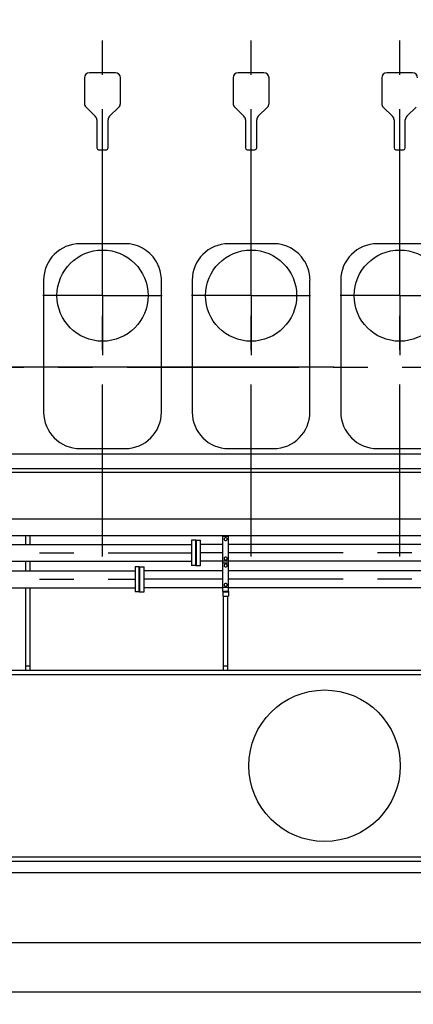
# Model space of a CAD drawing. Header units: millimetres. Extents: x 0 to 1189, y 0 to 841.
# Tile 80 of 169: x 510 to 566, y 514 to 654. Entities that reach past the tile are written whole.
import ezdxf
from ezdxf.enums import TextEntityAlignment as Align

# ---------------------------------------------------------------- set-up
doc = ezdxf.new("R2010")
doc.units = ezdxf.units.MM
doc.header["$LTSCALE"] = 65.395
doc.linetypes.add('CENTER', pattern=[0.6, 0.375, -0.075, 0.075, -0.075])
doc.layers.get('0').update_dxf_attribs({"linetype": 'CONTINUOUS'})
for name, color, linetype in [('1907_060000_TLKGS_KGS_V_ABL4', 7, 'CONTINUOUS'), ('1907_061000_TLKGS_KGS_V_ABL125', 7, 'CONTINUOUS'), ('1907_153200_85_ABL236', 7, 'CONTINUOUS'), ('1907_153200_85_T1_PBL315', 7, 'CONTINUOUS'), ('1907_153200_86_ABL232', 7, 'CONTINUOUS'), ('1907_153200_86_T1_PBL314', 7, 'CONTINUOUS'), ('1907_765000_04_SIMPLE_A_ABL201', 7, 'CONTINUOUS'), ('1937_150000_00_SKL_PBL270', 7, 'CONTINUOUS'), ('1997_000000_TLKGS_MARKETING_ABL3', 7, 'CONTINUOUS'), ('1997_030000_TLKGS_V_ABL10', 7, 'CONTINUOUS'), ('1997_100000_TLKGS_V_ABL224', 7, 'CONTINUOUS'), ('1997_111000_12_SIMPLE1_D_ABL225', 7, 'CONTINUOUS'), ('1997_111000_12_SIMPLE1_T1_D_PBL226', 7, 'CONTINUOUS'), ('1997_111200_08_SIMPLE1_A_ABL238', 7, 'CONTINUOUS'), ('1997_111200_08_SIMPLE1_T6_A_PBL318', 7, 'CONTINUOUS'), ('1997_111200_08_SIMPLE1_T6_A_PBL336', 7, 'CONTINUOUS'), ('1997_111200_08_SIMPLE1_T6_A_PBL404', 7, 'CONTINUOUS'), ('9M32C_GENSET_GENERATOR_ABL390', 7, 'CONTINUOUS'), ('9M32C_GENSET_GENERATOR_T1_PBL391', 7, 'CONTINUOUS'), ('9M32C_GENSET_KPL_GRUNDRAHMEN_ABL205', 7, 'CONTINUOUS'), ('9M32C_GENSET_KPL_GRUNDRAHMEN_T1_PBL206', 7, 'CONTINUOUS'), ('9M32C_GENSET_KPL_VERROHRUNG_ABL14', 7, 'CONTINUOUS'), ('9M32C_GENSET_KPL_VERROHRUNG_T01_ABL331', 7, 'CONTINUOUS'), ('9M32C_GENSET_KPL_VERROHRUNG_T01_ABL338', 7, 'CONTINUOUS'), ('9M32C_GENSET_KPL_VERROHRUNG_T02_PBL355', 7, 'CONTINUOUS'), ('9M32C_GENSET_KPL_VERROHRUNG_T02_PBL370', 7, 'CONTINUOUS'), ('N4011-C1-90X61_PBL329', 7, 'CONTINUOUS'), ('N4011-C1-90X61_PBL332', 7, 'CONTINUOUS'), ('N4011-C1-90X61_PBL335', 7, 'CONTINUOUS'), ('N4011-C1-90X61_PBL339', 7, 'CONTINUOUS'), ('N4251-B90X63_PBL330', 7, 'CONTINUOUS'), ('N4251-B90X63_PBL337', 7, 'CONTINUOUS'), ('new_view_1_VBL0', 7, 'CONTINUOUS'), ('RKD3000-60_PBL327', 7, 'CONTINUOUS'), ('RKD3000-60_PBL353', 7, 'CONTINUOUS'), ('RKD3000-60_PBL375', 7, 'CONTINUOUS')]:
    doc.layers.add(name, color=color, linetype=linetype)
doc.styles.get("Standard").update_dxf_attribs({"font": 'txt', "width": 0.6})
doc.dimstyles.new('DIMSTYLE_1', dxfattribs={"dimtxt": 3.5, "dimasz": 3.5, "dimexe": 1.8, "dimexo": 0, "dimgap": 0.875, "dimtad": 1, "dimdec": 0, "dimlfac": 25, "dimdsep": 46, "dimtxsty": 'Standard', "dimblk": '_FILLED', "dimblk1": '_FILLED', "dimblk2": '_FILLED', "dimcen": 0.09, "dimadec": 0, "dimazin": 0, "dimtp": 2, "dimtm": 2, "dimtfac": 1, "dimtdec": 0, "dimtofl": 0, "dimtmove": 0, "dimatfit": 3, "dimldrblk": '_FILLED', "dimfxl": 1, "dimtolj": 1, "dimarcsym": 0})
doc.dimstyles.new('DIMSTYLE_2', dxfattribs={"dimtxt": 3.5, "dimasz": 3.5, "dimexe": 1.8, "dimexo": 0, "dimgap": 0.875, "dimtad": 1, "dimlfac": 25, "dimdsep": 46, "dimtxsty": 'Standard', "dimblk": '_FILLED', "dimblk1": '_FILLED', "dimblk2": '_FILLED', "dimcen": 0.09, "dimadec": 0, "dimazin": 0, "dimtp": 2, "dimtm": 2, "dimtfac": 1, "dimtofl": 0, "dimtmove": 0, "dimatfit": 3, "dimldrblk": '_FILLED', "dimfxl": 1, "dimtolj": 1, "dimarcsym": 0})

# ---------------------------------------------------------------- blocks, each defined once
blk = doc.blocks.new('_FILLED')
at = {"color": 0, "linetype": 'ByBlock'}
blk.add_solid([(0, 0), (-1, 0.167), (-1, -0.167)], dxfattribs=at)
blk = doc.blocks.new('*D1')
at = {"color": 2, "linetype": 'Continuous'}
for p, q in [((357.2, 723.61), (345.4, 723.61)), ((347.2, 723.61), (347.2, 664.23)), ((347.2, 604.85), (347.2, 664.23)), ((554.69, 604.85), (345.4, 604.85))]:
    blk.add_line(p, q, dxfattribs=at)
at = {"color": 2, "linetype": 'Continuous', "xscale": 3.5, "yscale": 3.5, "zscale": 3.5}
for p, rotation in [((347.2, 723.61), 90), ((347.2, 604.85), 270)]:
    blk.add_blockref('_FILLED', p, dxfattribs=dict(at, rotation=rotation))
at = {"color": 2, "linetype": 'Continuous', "width": 0.690476}
blk.add_text('2969', height=3.5, rotation=90, dxfattribs=at).set_placement((346.33, 664.23), align=Align.CENTER)
blk = doc.blocks.new('*D2')
at = {"color": 2, "linetype": 'Continuous'}
for p, q in [((425.58, 532.85), (425.58, 521.05)), ((813.98, 532.85), (813.98, 521.05)), ((425.58, 522.85), (619.78, 522.85)), ((813.98, 522.85), (619.78, 522.85))]:
    blk.add_line(p, q, dxfattribs=at)
at = {"color": 2, "linetype": 'Continuous', "xscale": 3.5, "yscale": 3.5, "zscale": 3.5, "rotation": 180}
blk.add_blockref('_FILLED', (425.58, 522.85), dxfattribs=at)
at = {"color": 2, "linetype": 'Continuous', "xscale": 3.5, "yscale": 3.5, "zscale": 3.5}
blk.add_blockref('_FILLED', (813.98, 522.85), dxfattribs=at)
at = {"color": 2, "linetype": 'Continuous', "width": 0.636905}
blk.add_text('9710', height=3.5, dxfattribs=at).set_placement((619.78, 523.72), align=Align.CENTER)
blk = doc.blocks.new('*D3')
at = {"color": 2, "linetype": 'Continuous'}
for p, q in [((414.94, 536.97), (414.94, 514.05)), ((813.98, 532.85), (813.98, 514.05)), ((414.94, 515.85), (614.46, 515.85)), ((813.98, 515.85), (614.46, 515.85))]:
    blk.add_line(p, q, dxfattribs=at)
at = {"color": 2, "linetype": 'Continuous', "xscale": 3.5, "yscale": 3.5, "zscale": 3.5, "rotation": 180}
blk.add_blockref('_FILLED', (414.94, 515.85), dxfattribs=at)
at = {"color": 2, "linetype": 'Continuous', "xscale": 3.5, "yscale": 3.5, "zscale": 3.5}
blk.add_blockref('_FILLED', (813.98, 515.85), dxfattribs=at)
at = {"color": 2, "linetype": 'Continuous', "width": 0.690476}
blk.add_text('9976', height=3.5, dxfattribs=at).set_placement((614.46, 516.72), align=Align.CENTER)
blk = doc.blocks.new('1937_150000_00_SKL_PBL270', base_point=(511.1, 620.55))
at = {"layer": '1937_150000_00_SKL_PBL270', "color": 2, "linetype": 'CENTER'}
for p, q in [((458.1, 577.85), (458.1, 663.25)), ((479.3, 577.85), (479.3, 663.25)), ((500.5, 577.85), (500.5, 663.25)), ((521.7, 577.85), (521.7, 663.25)), ((542.9, 577.85), (542.9, 663.25)), ((564.1, 577.85), (564.1, 663.25))]:
    blk.add_line(p, q, dxfattribs=at)
blk = doc.blocks.new('1907_765000_04_SIMPLE_A_ABL201', base_point=(494.5, 620.55))
at = {"layer": '1937_150000_00_SKL_PBL270'}
blk.add_blockref('1937_150000_00_SKL_PBL270', (511.1, 620.55), dxfattribs=at)
blk = doc.blocks.new('1907_061000_TLKGS_KGS_V_ABL125', base_point=(486.34, 620.55))
at = {"layer": '1907_765000_04_SIMPLE_A_ABL201'}
blk.add_blockref('1907_765000_04_SIMPLE_A_ABL201', (494.5, 620.55), dxfattribs=at)
blk = doc.blocks.new('1907_060000_TLKGS_KGS_V_ABL4', base_point=(462.64, 648.71))
at = {"layer": '1907_061000_TLKGS_KGS_V_ABL125'}
blk.add_blockref('1907_061000_TLKGS_KGS_V_ABL125', (486.34, 620.55), dxfattribs=at)
blk = doc.blocks.new('1997_111000_12_SIMPLE1_T1_D_PBL226', base_point=(544.7, 620.55))
at = {"layer": '1997_111000_12_SIMPLE1_T1_D_PBL226', "color": 7, "linetype": 'Continuous'}
for p, q in [((519.14, 646.09), (519.14, 642.41)), ((523.54, 646.81), (519.86, 646.81)), ((524.26, 642.41), (524.26, 646.09)), ((540.34, 646.09), (540.34, 642.41)), ((544.74, 646.81), (541.06, 646.81)), ((545.46, 642.41), (545.46, 646.09)), ((561.54, 646.09), (561.54, 642.41)), ((565.94, 646.81), (562.26, 646.81)), ((519.36, 641.89), (520.68, 640.61)), ((522.72, 640.61), (524.04, 641.89)), ((540.56, 641.89), (541.88, 640.61)), ((543.92, 640.61), (545.24, 641.89)), ((561.76, 641.89), (563.08, 640.61)), ((565.12, 640.61), (566.44, 641.89)), ((520.9, 640.09), (520.9, 636.09)), ((522.5, 636.09), (522.5, 640.09)), ((542.1, 640.09), (542.1, 636.09)), ((543.7, 636.09), (543.7, 640.09)), ((563.3, 640.09), (563.3, 636.09)), ((564.9, 636.09), (564.9, 640.09)), ((521.14, 635.85), (522.26, 635.85)), ((542.34, 635.85), (543.46, 635.85)), ((563.54, 635.85), (564.66, 635.85)), ((652.18, 592.45), (429.7, 592.45)), ((652.18, 590.35), (429.7, 590.35)), ((652.18, 589.85), (429.7, 589.85))]:
    blk.add_line(p, q, dxfattribs=at)
for centre, radius, start, end in [((519.86, 646.09), 0.72, 90, 180), ((523.54, 646.09), 0.72, 0, 90), ((541.06, 646.09), 0.72, 90, 180), ((544.74, 646.09), 0.72, 0, 90), ((562.26, 646.09), 0.72, 90, 180), ((565.94, 646.09), 0.72, 0, 90), ((519.86, 642.41), 0.72, 180, 225.796), ((523.54, 642.41), 0.72, 314.204, 360), ((541.06, 642.41), 0.72, 180, 225.796), ((544.74, 642.41), 0.72, 314.204, 360), ((562.26, 642.41), 0.72, 180, 225.796), ((520.18, 640.09), 0.72, 0, 45.796), ((523.22, 640.09), 0.72, 134.204, 180), ((541.38, 640.09), 0.72, 0, 45.796), ((544.42, 640.09), 0.72, 134.204, 180), ((562.58, 640.09), 0.72, 0, 45.796), ((565.62, 640.09), 0.72, 134.204, 180), ((521.14, 636.09), 0.24, 180, 270), ((522.26, 636.09), 0.24, 270, 360), ((542.34, 636.09), 0.24, 180, 270), ((543.46, 636.09), 0.24, 270, 360), ((563.54, 636.09), 0.24, 180, 270), ((564.66, 636.09), 0.24, 270, 360)]:
    blk.add_arc(centre, radius, start, end, dxfattribs=at)
blk = doc.blocks.new('1997_111000_12_SIMPLE1_D_ABL225', base_point=(544.7, 622.45))
at = {"layer": '1997_111000_12_SIMPLE1_T1_D_PBL226'}
blk.add_blockref('1997_111000_12_SIMPLE1_T1_D_PBL226', (544.7, 620.55), dxfattribs=at)
blk = doc.blocks.new('1997_111200_08_SIMPLE1_T6_A_PBL318', base_point=(521.71, 608.4))
at = {"layer": '1997_111200_08_SIMPLE1_T6_A_PBL318', "color": 2, "linetype": 'CENTER'}
for q in [(521.71, 623.55), (513.21, 615.05), (521.71, 606.55), (530.21, 615.05)]:
    blk.add_line((521.71, 615.05), q, dxfattribs=at)
at = {"layer": '1997_111200_08_SIMPLE1_T6_A_PBL318', "color": 7, "linetype": 'Continuous'}
for p, q in [((524.91, 622.45), (518.51, 622.45)), ((513.31, 617.25), (513.31, 598.45)), ((530.11, 598.45), (530.11, 617.25)), ((518.51, 593.25), (524.91, 593.25))]:
    blk.add_line(p, q, dxfattribs=at)
blk.add_circle((521.71, 615.05), 6.5, dxfattribs=at)
for centre, radius, start, end in [((518.51, 617.25), 5.2, 90, 180), ((524.91, 617.25), 5.2, 32.2971, 90), ((524.95, 617.27), 5.15, 23.9005, 32.3361), ((524.89, 617.25), 5.22, 0, 23.9005), ((518.51, 598.45), 5.2, 180, 270), ((524.91, 598.45), 5.2, 270, 360)]:
    blk.add_arc(centre, radius, start, end, dxfattribs=at)
blk = doc.blocks.new('1997_111200_08_SIMPLE1_T6_A_PBL336', base_point=(542.9, 608.4))
at = {"layer": '1997_111200_08_SIMPLE1_T6_A_PBL336', "color": 2, "linetype": 'CENTER'}
for q in [(542.9, 623.55), (534.4, 615.05), (542.9, 606.55), (551.4, 615.05)]:
    blk.add_line((542.9, 615.05), q, dxfattribs=at)
at = {"layer": '1997_111200_08_SIMPLE1_T6_A_PBL336', "color": 7, "linetype": 'Continuous'}
for p, q in [((546.1, 622.45), (539.7, 622.45)), ((534.5, 617.25), (534.5, 598.45)), ((551.3, 598.45), (551.3, 617.25)), ((539.7, 593.25), (546.1, 593.25))]:
    blk.add_line(p, q, dxfattribs=at)
blk.add_circle((542.9, 615.05), 6.5, dxfattribs=at)
for centre, radius, start, end in [((539.7, 617.25), 5.2, 90, 180), ((546.1, 617.25), 5.2, 32.2971, 90), ((546.15, 617.27), 5.15, 23.9005, 32.3361), ((546.09, 617.25), 5.22, 0, 23.9005), ((539.7, 598.45), 5.2, 180, 270), ((546.1, 598.45), 5.2, 270, 360)]:
    blk.add_arc(centre, radius, start, end, dxfattribs=at)
blk = doc.blocks.new('1997_111200_08_SIMPLE1_T6_A_PBL404', base_point=(564.1, 608.4))
at = {"layer": '1997_111200_08_SIMPLE1_T6_A_PBL404', "color": 2, "linetype": 'CENTER'}
for q in [(564.1, 623.55), (555.6, 615.05), (564.1, 606.55), (572.6, 615.05)]:
    blk.add_line((564.1, 615.05), q, dxfattribs=at)
at = {"layer": '1997_111200_08_SIMPLE1_T6_A_PBL404', "color": 7, "linetype": 'Continuous'}
for p, q in [((567.3, 622.45), (560.9, 622.45)), ((555.7, 617.25), (555.7, 598.45)), ((572.5, 598.45), (572.5, 617.25)), ((560.9, 593.25), (567.3, 593.25))]:
    blk.add_line(p, q, dxfattribs=at)
blk.add_circle((564.1, 615.05), 6.5, dxfattribs=at)
for centre, radius, start, end in [((560.9, 617.25), 5.2, 90, 180), ((567.3, 617.25), 5.2, 32.2971, 90), ((567.35, 617.27), 5.15, 23.9005, 32.3361), ((567.29, 617.25), 5.22, 0, 23.9005), ((560.9, 598.45), 5.2, 180, 270), ((567.3, 598.45), 5.2, 270, 360)]:
    blk.add_arc(centre, radius, start, end, dxfattribs=at)
blk = doc.blocks.new('1997_111200_08_SIMPLE1_A_ABL238', base_point=(544.18, 620.52))
at = {"layer": '1997_111200_08_SIMPLE1_T6_A_PBL318'}
blk.add_blockref('1997_111200_08_SIMPLE1_T6_A_PBL318', (521.71, 608.4), dxfattribs=at)
at = {"layer": '1997_111200_08_SIMPLE1_T6_A_PBL336'}
blk.add_blockref('1997_111200_08_SIMPLE1_T6_A_PBL336', (542.9, 608.4), dxfattribs=at)
at = {"layer": '1997_111200_08_SIMPLE1_T6_A_PBL404'}
blk.add_blockref('1997_111200_08_SIMPLE1_T6_A_PBL404', (564.1, 608.4), dxfattribs=at)
blk = doc.blocks.new('1997_100000_TLKGS_V_ABL224', base_point=(544.7, 632.48))
at = {"layer": '1997_111000_12_SIMPLE1_D_ABL225'}
blk.add_blockref('1997_111000_12_SIMPLE1_D_ABL225', (544.7, 622.45), dxfattribs=at)
at = {"layer": '1997_111200_08_SIMPLE1_A_ABL238'}
blk.add_blockref('1997_111200_08_SIMPLE1_A_ABL238', (544.18, 620.52), dxfattribs=at)
blk = doc.blocks.new('1997_030000_TLKGS_V_ABL10', base_point=(520.5, 642.16))
at = {"layer": '1997_100000_TLKGS_V_ABL224'}
blk.add_blockref('1997_100000_TLKGS_V_ABL224', (544.7, 632.48), dxfattribs=at)
blk = doc.blocks.new('1997_000000_TLKGS_MARKETING_ABL3', base_point=(510.44, 648.68))
at = {"layer": '1907_060000_TLKGS_KGS_V_ABL4'}
blk.add_blockref('1907_060000_TLKGS_KGS_V_ABL4', (462.64, 648.71), dxfattribs=at)
at = {"layer": '1997_030000_TLKGS_V_ABL10'}
blk.add_blockref('1997_030000_TLKGS_V_ABL10', (520.5, 642.16), dxfattribs=at)
blk = doc.blocks.new('1907_153200_86_T1_PBL314', base_point=(479.76, 575.94))
at = {"layer": '1907_153200_86_T1_PBL314', "color": 7, "linetype": 'Continuous'}
for p, q in [((433.16, 578.46), (467.23, 578.46)), ((469.58, 578.13), (476.62, 576.06)), ((433.16, 576.06), (467.23, 576.06)), ((468.91, 575.83), (475.94, 573.76)), ((478.29, 575.82), (482.48, 575.82)), ((483.28, 575.82), (526.36, 575.82)), ((478.29, 573.42), (482.48, 573.42)), ((483.28, 573.42), (526.36, 573.42))]:
    blk.add_line(p, q, dxfattribs=at)
at = {"layer": '1907_153200_86_T1_PBL314', "color": 2, "linetype": 'CENTER'}
for p, q in [((433.16, 577.26), (467.23, 577.26)), ((469.24, 576.98), (476.28, 574.91)), ((478.29, 574.62), (482.48, 574.62)), ((483.28, 574.62), (526.36, 574.62))]:
    blk.add_line(p, q, dxfattribs=at)
at = {"layer": '1907_153200_86_T1_PBL314', "color": 7, "linetype": 'Continuous'}
for points, knots in [([(467.23, 578.46), (467.43, 578.46), (468.23, 578.44), (469.02, 578.3), (469.58, 578.13)], [0, 0, 0, 0, 0.253003, 1, 1, 1, 1]), ([(467.23, 576.06), (467.38, 576.06), (467.94, 576.05), (468.5, 575.95), (468.91, 575.83)], [0, 0, 0, 0, 0.255642, 1, 1, 1, 1]), ([(476.62, 576.06), (476.75, 576.02), (477.3, 575.88), (477.87, 575.82), (478.29, 575.82)], [0, 0, 0, 0, 0.242875, 1, 1, 1, 1]), ([(475.94, 573.76), (476.13, 573.7), (476.9, 573.51), (477.7, 573.42), (478.29, 573.42)], [0, 0, 0, 0, 0.246631, 1, 1, 1, 1])]:
    blk.add_open_spline(points, degree=3, knots=knots, dxfattribs=at)
at = {"layer": '1907_153200_86_T1_PBL314', "color": 2, "linetype": 'CENTER'}
for points, knots in [([(467.23, 577.26), (467.27, 577.26), (467.34, 577.26), (467.41, 577.26), (467.45, 577.26), (467.48, 577.26), (467.51, 577.26), (467.54, 577.26), (467.55, 577.26), (467.56, 577.26), (467.56, 577.26), (467.57, 577.26), (467.58, 577.26), (467.59, 577.26), (467.61, 577.25), (467.64, 577.25), (467.68, 577.25), (467.74, 577.25), (467.79, 577.24), (467.84, 577.24), (467.86, 577.24), (467.88, 577.24), (467.9, 577.23), (467.91, 577.23), (467.92, 577.23), (467.93, 577.23), (467.94, 577.23), (467.97, 577.23), (468, 577.22), (468.03, 577.22), (468.07, 577.21), (468.12, 577.21), (468.16, 577.21), (468.19, 577.2), (468.22, 577.2), (468.24, 577.2), (468.25, 577.19), (468.26, 577.19), (468.26, 577.19), (468.27, 577.19), (468.29, 577.19), (468.32, 577.18), (468.35, 577.18), (468.39, 577.17), (468.44, 577.16), (468.48, 577.16), (468.51, 577.15), (468.54, 577.15), (468.56, 577.14), (468.57, 577.14), (468.58, 577.14), (468.59, 577.14), (468.59, 577.14), (468.6, 577.14), (468.61, 577.14), (468.62, 577.13), (468.64, 577.13), (468.66, 577.12), (468.7, 577.11), (468.75, 577.1), (468.8, 577.09), (468.84, 577.09), (468.87, 577.08), (468.89, 577.08), (468.9, 577.07), (468.91, 577.07), (468.91, 577.07), (468.92, 577.07), (468.92, 577.07), (468.93, 577.06), (468.95, 577.06), (468.97, 577.06), (468.99, 577.05), (469.03, 577.04), (469.07, 577.03), (469.14, 577.01), (469.2, 576.99), (469.24, 576.98)], [0, 0, 0, 0, 0.0625, 0.09375, 0.109375, 0.125, 0.140625, 0.15625, 0.160156, 0.164062, 0.166016, 0.167969, 0.171875, 0.179688, 0.1875, 0.203125, 0.21875, 0.25, 0.28125, 0.296875, 0.3125, 0.320312, 0.328125, 0.332031, 0.335938, 0.339844, 0.34375, 0.359375, 0.375, 0.390625, 0.40625, 0.4375, 0.453125, 0.46875, 0.484375, 0.492188, 0.496094, 0.5, 0.503906, 0.507812, 0.515625, 0.53125, 0.546875, 0.5625, 0.59375, 0.609375, 0.625, 0.640625, 0.648438, 0.65625, 0.660156, 0.664062, 0.666016, 0.667969, 0.671875, 0.679688, 0.6875, 0.703125, 0.71875, 0.75, 0.78125, 0.796875, 0.8125, 0.820312, 0.828125, 0.832031, 0.833984, 0.835938, 0.839844, 0.84375, 0.851562, 0.859375, 0.875, 0.890625, 0.90625, 0.9375, 1, 1, 1, 1]), ([(476.28, 574.91), (476.32, 574.9), (476.38, 574.88), (476.45, 574.86), (476.48, 574.85), (476.51, 574.85), (476.54, 574.84), (476.56, 574.83), (476.57, 574.83), (476.58, 574.83), (476.58, 574.83), (476.59, 574.83), (476.59, 574.82), (476.6, 574.82), (476.62, 574.82), (476.64, 574.82), (476.66, 574.81), (476.7, 574.8), (476.76, 574.79), (476.81, 574.78), (476.85, 574.77), (476.87, 574.76), (476.9, 574.76), (476.91, 574.76), (476.92, 574.75), (476.93, 574.75), (476.93, 574.75), (476.95, 574.75), (476.97, 574.74), (477.01, 574.74), (477.04, 574.73), (477.08, 574.73), (477.12, 574.72), (477.17, 574.71), (477.2, 574.71), (477.22, 574.7), (477.24, 574.7), (477.25, 574.7), (477.26, 574.7), (477.27, 574.7), (477.28, 574.69), (477.3, 574.69), (477.32, 574.69), (477.36, 574.69), (477.4, 574.68), (477.44, 574.68), (477.49, 574.67), (477.52, 574.67), (477.55, 574.66), (477.57, 574.66), (477.59, 574.66), (477.6, 574.66), (477.6, 574.66), (477.61, 574.66), (477.62, 574.66), (477.63, 574.65), (477.65, 574.65), (477.68, 574.65), (477.72, 574.65), (477.77, 574.64), (477.82, 574.64), (477.86, 574.64), (477.88, 574.64), (477.89, 574.64), (477.91, 574.64), (477.92, 574.63), (477.93, 574.63), (477.93, 574.63), (477.94, 574.63), (477.94, 574.63), (477.95, 574.63), (477.96, 574.63), (477.97, 574.63), (478, 574.63), (478.02, 574.63), (478.06, 574.63), (478.1, 574.63), (478.18, 574.63), (478.25, 574.63), (478.29, 574.62)], [0, 0, 0, 0, 0.0625, 0.09375, 0.109375, 0.125, 0.140625, 0.148438, 0.15625, 0.160156, 0.164062, 0.166016, 0.167969, 0.171875, 0.179688, 0.1875, 0.203125, 0.21875, 0.25, 0.28125, 0.296875, 0.3125, 0.320312, 0.328125, 0.332031, 0.335938, 0.339844, 0.34375, 0.359375, 0.375, 0.390625, 0.40625, 0.4375, 0.453125, 0.46875, 0.484375, 0.492188, 0.496094, 0.5, 0.503906, 0.507812, 0.515625, 0.53125, 0.546875, 0.5625, 0.59375, 0.609375, 0.625, 0.640625, 0.65625, 0.660156, 0.664062, 0.666016, 0.667969, 0.671875, 0.679688, 0.6875, 0.703125, 0.71875, 0.75, 0.78125, 0.796875, 0.804688, 0.8125, 0.820312, 0.828125, 0.830078, 0.832031, 0.833984, 0.835938, 0.839844, 0.84375, 0.851562, 0.859375, 0.875, 0.890625, 0.90625, 0.9375, 1, 1, 1, 1])]:
    blk.add_open_spline(points, degree=3, knots=knots, dxfattribs=at)
blk = doc.blocks.new('N4011-C1-90X61_PBL329', base_point=(526.66, 574.62))
at = {"layer": 'N4011-C1-90X61_PBL329', "color": 7, "linetype": 'Continuous'}
for p, q in [((526.36, 576.42), (526.36, 572.82)), ((526.96, 576.42), (526.36, 576.42)), ((526.96, 576.42), (526.96, 572.82)), ((526.96, 572.82), (526.36, 572.82))]:
    blk.add_line(p, q, dxfattribs=at)
blk = doc.blocks.new('1907_153200_86_ABL232', base_point=(479.76, 575.94))
at = {"layer": '1907_153200_86_T1_PBL314'}
blk.add_blockref('1907_153200_86_T1_PBL314', (479.76, 575.94), dxfattribs=at)
at = {"layer": 'N4011-C1-90X61_PBL329'}
blk.add_blockref('N4011-C1-90X61_PBL329', (526.66, 574.62), dxfattribs=at)
blk = doc.blocks.new('1907_153200_85_T1_PBL315', base_point=(484.82, 579.75))
at = {"layer": '1907_153200_85_T1_PBL315', "color": 7, "linetype": 'Continuous'}
for p, q in [((435.22, 582.31), (469.45, 582.31)), ((471.38, 582.03), (478.95, 579.77)), ((435.22, 579.91), (469.45, 579.91)), ((470.69, 579.73), (478.27, 577.47)), ((480.2, 579.59), (482.48, 579.59)), ((483.28, 579.59), (534.42, 579.59)), ((480.2, 577.19), (482.48, 577.19)), ((483.28, 577.19), (534.42, 577.19))]:
    blk.add_line(p, q, dxfattribs=at)
at = {"layer": '1907_153200_85_T1_PBL315', "color": 2, "linetype": 'CENTER'}
for p, q in [((435.22, 581.11), (469.45, 581.11)), ((471.04, 580.88), (478.61, 578.62)), ((480.2, 578.39), (482.48, 578.39)), ((483.28, 578.39), (534.42, 578.39))]:
    blk.add_line(p, q, dxfattribs=at)
at = {"layer": '1907_153200_85_T1_PBL315', "color": 7, "linetype": 'Continuous'}
for centre, radius, start, end in [((469.45, 575.53), 6.78, 73.4551, 90.0116), ((480.19, 583.94), 4.35, 253.4322, 270.075), ((480.2, 583.97), 6.78, 253.4551, 270.0116)]:
    blk.add_arc(centre, radius, start, end, dxfattribs=at)
at = {"layer": '1907_153200_85_T1_PBL315', "color": 2, "linetype": 'CENTER'}
for points in [[(469.45, 581.11), (469.48, 581.11), (469.53, 581.11), (469.59, 581.11), (469.63, 581.1), (469.67, 581.1), (469.69, 581.1), (469.7, 581.1), (469.71, 581.1), (469.72, 581.1), (469.73, 581.1), (469.75, 581.1), (469.77, 581.1), (469.8, 581.1), (469.84, 581.09), (469.88, 581.09), (469.91, 581.09), (469.93, 581.09), (469.95, 581.09), (469.96, 581.09), (469.97, 581.08), (469.97, 581.08), (469.97, 581.08), (469.98, 581.08), (469.99, 581.08), (470.01, 581.08), (470.04, 581.08), (470.06, 581.07), (470.1, 581.07), (470.13, 581.06), (470.17, 581.06), (470.19, 581.06), (470.21, 581.06), (470.22, 581.05), (470.23, 581.05), (470.24, 581.05), (470.24, 581.05), (470.25, 581.05), (470.25, 581.05), (470.25, 581.05), (470.26, 581.05), (470.27, 581.05), (470.28, 581.05), (470.3, 581.04), (470.32, 581.04), (470.35, 581.03), (470.38, 581.03), (470.41, 581.02), (470.44, 581.02), (470.46, 581.02), (470.48, 581.01), (470.49, 581.01), (470.5, 581.01), (470.5, 581.01), (470.51, 581.01), (470.51, 581.01), (470.52, 581), (470.54, 581), (470.56, 581), (470.6, 580.99), (470.64, 580.98), (470.68, 580.97), (470.72, 580.96), (470.74, 580.96), (470.75, 580.95), (470.76, 580.95), (470.77, 580.95), (470.78, 580.95), (470.79, 580.94), (470.82, 580.94), (470.85, 580.93), (470.89, 580.92), (470.95, 580.9), (471, 580.89), (471.04, 580.88)], [(478.61, 578.62), (478.64, 578.61), (478.69, 578.6), (478.75, 578.58), (478.79, 578.57), (478.82, 578.56), (478.84, 578.56), (478.85, 578.55), (478.86, 578.55), (478.87, 578.55), (478.88, 578.55), (478.9, 578.54), (478.91, 578.54), (478.95, 578.53), (478.99, 578.52), (479.03, 578.51), (479.06, 578.51), (479.08, 578.5), (479.09, 578.5), (479.1, 578.5), (479.11, 578.5), (479.11, 578.49), (479.12, 578.49), (479.12, 578.49), (479.14, 578.49), (479.16, 578.49), (479.18, 578.48), (479.21, 578.48), (479.24, 578.47), (479.28, 578.47), (479.31, 578.46), (479.33, 578.46), (479.35, 578.45), (479.36, 578.45), (479.37, 578.45), (479.38, 578.45), (479.38, 578.45), (479.39, 578.45), (479.39, 578.45), (479.39, 578.45), (479.4, 578.45), (479.41, 578.44), (479.42, 578.44), (479.44, 578.44), (479.46, 578.44), (479.49, 578.43), (479.53, 578.43), (479.56, 578.43), (479.58, 578.42), (479.61, 578.42), (479.62, 578.42), (479.64, 578.42), (479.64, 578.42), (479.65, 578.42), (479.65, 578.42), (479.66, 578.42), (479.67, 578.41), (479.69, 578.41), (479.71, 578.41), (479.74, 578.41), (479.79, 578.41), (479.83, 578.4), (479.86, 578.4), (479.89, 578.4), (479.9, 578.4), (479.91, 578.4), (479.92, 578.4), (479.93, 578.4), (479.95, 578.39), (479.97, 578.39), (480, 578.39), (480.04, 578.39), (480.11, 578.39), (480.16, 578.39), (480.2, 578.39)]]:
    blk.add_open_spline(points, degree=3, knots=[0, 0, 0, 0, 0.0625, 0.09375, 0.125, 0.140625, 0.15625, 0.164062, 0.167969, 0.171875, 0.179688, 0.1875, 0.203125, 0.21875, 0.25, 0.28125, 0.296875, 0.3125, 0.320312, 0.328125, 0.332031, 0.333984, 0.335938, 0.339844, 0.34375, 0.359375, 0.375, 0.390625, 0.40625, 0.4375, 0.453125, 0.46875, 0.476562, 0.484375, 0.492188, 0.496094, 0.498047, 0.5, 0.501953, 0.503906, 0.507812, 0.515625, 0.523438, 0.53125, 0.546875, 0.5625, 0.59375, 0.609375, 0.625, 0.640625, 0.65625, 0.660156, 0.664062, 0.666016, 0.667969, 0.671875, 0.679688, 0.6875, 0.703125, 0.71875, 0.75, 0.78125, 0.796875, 0.8125, 0.820312, 0.828125, 0.832031, 0.835938, 0.84375, 0.859375, 0.875, 0.90625, 0.9375, 1, 1, 1, 1], dxfattribs=at)
at = {"layer": '1907_153200_85_T1_PBL315', "color": 7, "linetype": 'Continuous'}
blk.add_open_spline([(469.45, 579.91), (469.55, 579.91), (469.97, 579.89), (470.39, 579.82), (470.69, 579.73)], degree=3, knots=[0, 0, 0, 0, 0.251704, 1, 1, 1, 1], dxfattribs=at)
blk = doc.blocks.new('N4011-C1-90X61_PBL335', base_point=(534.72, 578.39))
at = {"layer": 'N4011-C1-90X61_PBL335', "color": 7, "linetype": 'Continuous'}
for p, q in [((534.42, 580.19), (534.42, 576.59)), ((535.02, 580.19), (534.42, 580.19)), ((535.02, 580.19), (535.02, 576.59)), ((535.02, 576.59), (534.42, 576.59))]:
    blk.add_line(p, q, dxfattribs=at)
blk = doc.blocks.new('1907_153200_85_ABL236', base_point=(484.82, 579.75))
at = {"layer": '1907_153200_85_T1_PBL315'}
blk.add_blockref('1907_153200_85_T1_PBL315', (484.82, 579.75), dxfattribs=at)
at = {"layer": 'N4011-C1-90X61_PBL335'}
blk.add_blockref('N4011-C1-90X61_PBL335', (534.72, 578.39), dxfattribs=at)
blk = doc.blocks.new('RKD3000-60_PBL327', base_point=(539.28, 572.55))
at = {"layer": 'RKD3000-60_PBL327', "color": 7, "linetype": 'Continuous'}
for p, q in [((538.88, 572.87), (538.88, 572.24)), ((538.88, 572.83), (539.68, 572.83)), ((539.68, 572.87), (539.68, 572.24)), ((538.88, 572.24), (539.68, 572.24))]:
    blk.add_line(p, q, dxfattribs=at)
blk = doc.blocks.new('N4251-B90X63_PBL330', base_point=(527, 574.62))
at = {"layer": 'N4251-B90X63_PBL330', "color": 7, "linetype": 'Continuous'}
for p, q in [((526.96, 572.82), (526.96, 576.42)), ((526.96, 576.42), (527.04, 576.42)), ((527.04, 572.82), (527.04, 576.42)), ((526.96, 572.82), (527.04, 572.82))]:
    blk.add_line(p, q, dxfattribs=at)
blk = doc.blocks.new('N4011-C1-90X61_PBL332', base_point=(527.34, 574.62))
at = {"layer": 'N4011-C1-90X61_PBL332', "color": 7, "linetype": 'Continuous'}
for p, q in [((527.04, 572.82), (527.04, 576.42)), ((527.04, 576.42), (527.64, 576.42)), ((527.64, 572.82), (527.64, 576.42)), ((527.04, 572.82), (527.64, 572.82))]:
    blk.add_line(p, q, dxfattribs=at)
blk = doc.blocks.new('9M32C_GENSET_KPL_VERROHRUNG_T02_PBL355', base_point=(578.5, 574.62))
at = {"layer": '9M32C_GENSET_KPL_VERROHRUNG_T02_PBL355', "color": 7, "linetype": 'Continuous'}
for p, q in [((538.88, 575.82), (527.64, 575.82)), ((595.28, 575.82), (539.68, 575.82)), ((629.36, 575.82), (596.08, 575.82)), ((538.88, 573.42), (527.64, 573.42)), ((595.28, 573.42), (539.68, 573.42)), ((629.36, 573.42), (596.08, 573.42))]:
    blk.add_line(p, q, dxfattribs=at)
at = {"layer": '9M32C_GENSET_KPL_VERROHRUNG_T02_PBL355', "color": 2, "linetype": 'CENTER'}
for p, q in [((538.88, 574.62), (527.64, 574.62)), ((595.28, 574.62), (539.68, 574.62)), ((629.36, 574.62), (596.08, 574.62))]:
    blk.add_line(p, q, dxfattribs=at)
blk = doc.blocks.new('9M32C_GENSET_KPL_VERROHRUNG_T01_ABL331', base_point=(578.5, 574.62))
at = {"layer": '9M32C_GENSET_KPL_VERROHRUNG_T02_PBL355'}
blk.add_blockref('9M32C_GENSET_KPL_VERROHRUNG_T02_PBL355', (578.5, 574.62), dxfattribs=at)
at = {"layer": 'N4011-C1-90X61_PBL332'}
blk.add_blockref('N4011-C1-90X61_PBL332', (527.34, 574.62), dxfattribs=at)
blk = doc.blocks.new('N4251-B90X63_PBL337', base_point=(535.06, 578.39))
at = {"layer": 'N4251-B90X63_PBL337', "color": 7, "linetype": 'Continuous'}
for p, q in [((535.02, 576.59), (535.02, 580.19)), ((535.02, 580.19), (535.1, 580.19)), ((535.1, 576.59), (535.1, 580.19)), ((535.02, 576.59), (535.1, 576.59))]:
    blk.add_line(p, q, dxfattribs=at)
blk = doc.blocks.new('N4011-C1-90X61_PBL339', base_point=(535.4, 578.39))
at = {"layer": 'N4011-C1-90X61_PBL339', "color": 7, "linetype": 'Continuous'}
for p, q in [((535.1, 576.59), (535.1, 580.19)), ((535.1, 580.19), (535.7, 580.19)), ((535.7, 576.59), (535.7, 580.19)), ((535.1, 576.59), (535.7, 576.59))]:
    blk.add_line(p, q, dxfattribs=at)
blk = doc.blocks.new('9M32C_GENSET_KPL_VERROHRUNG_T02_PBL370', base_point=(586.56, 578.39))
at = {"layer": '9M32C_GENSET_KPL_VERROHRUNG_T02_PBL370', "color": 7, "linetype": 'Continuous'}
for p, q in [((538.88, 579.59), (535.7, 579.59)), ((595.28, 579.59), (539.68, 579.59)), ((636.66, 579.59), (596.08, 579.59)), ((538.88, 577.19), (535.7, 577.19)), ((595.28, 577.19), (539.68, 577.19)), ((634.1, 577.19), (596.08, 577.19)), ((637.42, 577.19), (636.9, 577.19))]:
    blk.add_line(p, q, dxfattribs=at)
at = {"layer": '9M32C_GENSET_KPL_VERROHRUNG_T02_PBL370', "color": 2, "linetype": 'CENTER'}
for p, q in [((538.88, 578.39), (535.7, 578.39)), ((595.28, 578.39), (539.68, 578.39)), ((634.32, 578.39), (596.08, 578.39))]:
    blk.add_line(p, q, dxfattribs=at)
blk = doc.blocks.new('9M32C_GENSET_KPL_VERROHRUNG_T01_ABL338', base_point=(586.56, 578.39))
at = {"layer": '9M32C_GENSET_KPL_VERROHRUNG_T02_PBL370'}
blk.add_blockref('9M32C_GENSET_KPL_VERROHRUNG_T02_PBL370', (586.56, 578.39), dxfattribs=at)
at = {"layer": 'N4011-C1-90X61_PBL339'}
blk.add_blockref('N4011-C1-90X61_PBL339', (535.4, 578.39), dxfattribs=at)
blk = doc.blocks.new('RKD3000-60_PBL353', base_point=(539.28, 574.9))
at = {"layer": 'RKD3000-60_PBL353', "color": 7, "linetype": 'Continuous'}
for p, q in [((539.68, 576.94), (538.88, 576.94)), ((538.88, 572.87), (538.88, 576.94)), ((539.68, 572.87), (539.68, 576.94)), ((539.68, 573.45), (538.88, 573.45)), ((539.68, 572.87), (538.88, 572.87))]:
    blk.add_line(p, q, dxfattribs=at)
for points in [[(539.5, 576.57), (539.5, 576.63), (539.45, 576.74), (539.28, 576.79), (539.12, 576.74), (539.06, 576.63), (539.06, 576.57)], [(539.06, 576.57), (539.06, 576.52), (539.12, 576.41), (539.28, 576.36), (539.45, 576.41), (539.5, 576.52), (539.5, 576.57)], [(539.5, 573.82), (539.5, 573.87), (539.45, 573.98), (539.28, 574.03), (539.12, 573.98), (539.06, 573.87), (539.06, 573.82)], [(539.06, 573.82), (539.06, 573.76), (539.12, 573.65), (539.28, 573.6), (539.45, 573.65), (539.5, 573.76), (539.5, 573.82)]]:
    blk.add_open_spline(points, degree=3, knots=[0, 0, 0, 0, 0.241455, 0.5, 0.758545, 1, 1, 1, 1], dxfattribs=at)
blk = doc.blocks.new('RKD3000-60_PBL375', base_point=(539.28, 578.83))
at = {"layer": 'RKD3000-60_PBL375', "color": 7, "linetype": 'Continuous'}
for p, q in [((539.68, 580.71), (538.88, 580.71)), ((538.88, 576.94), (538.88, 580.71)), ((539.68, 576.94), (539.68, 580.71)), ((539.68, 577.23), (538.88, 577.23))]:
    blk.add_line(p, q, dxfattribs=at)
for points in [[(539.5, 580.35), (539.5, 580.4), (539.45, 580.51), (539.28, 580.57), (539.12, 580.51), (539.06, 580.4), (539.06, 580.35)], [(539.06, 580.35), (539.06, 580.3), (539.12, 580.19), (539.28, 580.13), (539.45, 580.19), (539.5, 580.3), (539.5, 580.35)], [(539.5, 577.59), (539.5, 577.64), (539.45, 577.75), (539.28, 577.81), (539.12, 577.75), (539.06, 577.64), (539.06, 577.59)], [(539.06, 577.59), (539.06, 577.54), (539.12, 577.43), (539.28, 577.37), (539.45, 577.43), (539.5, 577.54), (539.5, 577.59)]]:
    blk.add_open_spline(points, degree=3, knots=[0, 0, 0, 0, 0.241455, 0.5, 0.758545, 1, 1, 1, 1], dxfattribs=at)
blk = doc.blocks.new('9M32C_GENSET_KPL_VERROHRUNG_ABL14', base_point=(564.01, 616.15))
at = {"layer": '1907_153200_85_ABL236'}
blk.add_blockref('1907_153200_85_ABL236', (484.82, 579.75), dxfattribs=at)
at = {"layer": '1907_153200_86_ABL232'}
blk.add_blockref('1907_153200_86_ABL232', (479.76, 575.94), dxfattribs=at)
at = {"layer": '9M32C_GENSET_KPL_VERROHRUNG_T01_ABL331'}
blk.add_blockref('9M32C_GENSET_KPL_VERROHRUNG_T01_ABL331', (578.5, 574.62), dxfattribs=at)
at = {"layer": '9M32C_GENSET_KPL_VERROHRUNG_T01_ABL338'}
blk.add_blockref('9M32C_GENSET_KPL_VERROHRUNG_T01_ABL338', (586.56, 578.39), dxfattribs=at)
at = {"layer": 'N4251-B90X63_PBL330'}
blk.add_blockref('N4251-B90X63_PBL330', (527, 574.62), dxfattribs=at)
at = {"layer": 'N4251-B90X63_PBL337'}
blk.add_blockref('N4251-B90X63_PBL337', (535.06, 578.39), dxfattribs=at)
at = {"layer": 'RKD3000-60_PBL327'}
blk.add_blockref('RKD3000-60_PBL327', (539.28, 572.55), dxfattribs=at)
at = {"layer": 'RKD3000-60_PBL353'}
blk.add_blockref('RKD3000-60_PBL353', (539.28, 574.9), dxfattribs=at)
at = {"layer": 'RKD3000-60_PBL375'}
blk.add_blockref('RKD3000-60_PBL375', (539.28, 578.83), dxfattribs=at)
blk = doc.blocks.new('9M32C_GENSET_KPL_GRUNDRAHMEN_T1_PBL206', base_point=(619.78, 558.05))
at = {"layer": '9M32C_GENSET_KPL_GRUNDRAHMEN_T1_PBL206', "color": 7, "linetype": 'Continuous'}
for p, q in [((442.5, 583.25), (729.58, 583.25)), ((475.33, 580.85), (730.9, 580.85)), ((510.78, 579.59), (510.78, 580.85)), ((511.38, 579.59), (511.38, 580.85)), ((538.98, 580.71), (538.98, 580.85)), ((539.58, 580.71), (539.58, 580.85)), ((510.78, 575.82), (510.78, 577.19)), ((511.38, 575.82), (511.38, 577.19)), ((510.78, 561.65), (510.78, 573.42)), ((511.38, 561.65), (511.38, 573.42)), ((538.98, 561.65), (538.98, 572.24)), ((539.58, 561.65), (539.58, 572.24)), ((428.78, 561.65), (810.78, 561.65)), ((511.38, 562.25), (510.78, 562.25)), ((539.58, 562.25), (538.98, 562.25)), ((428.78, 561.05), (810.78, 561.05)), ((437.38, 535.05), (802.18, 535.05)), ((437.38, 534.45), (802.18, 534.45)), ((425.58, 532.85), (813.98, 532.85))]:
    blk.add_line(p, q, dxfattribs=at)
blk.add_circle((553.38, 548.05), 10.8, dxfattribs=at)
blk = doc.blocks.new('9M32C_GENSET_KPL_GRUNDRAHMEN_ABL205', base_point=(619.78, 558.05))
at = {"layer": '9M32C_GENSET_KPL_GRUNDRAHMEN_T1_PBL206'}
blk.add_blockref('9M32C_GENSET_KPL_GRUNDRAHMEN_T1_PBL206', (619.78, 558.05), dxfattribs=at)
blk = doc.blocks.new('9M32C_GENSET_GENERATOR_T1_PBL391', base_point=(623.27, 632.79))
at = {"layer": '9M32C_GENSET_GENERATOR_T1_PBL391', "color": 2, "linetype": 'CENTER'}
blk.add_line((446.73, 604.85), (799.82, 604.85), dxfattribs=at)
blk = doc.blocks.new('9M32C_GENSET_GENERATOR_ABL390', base_point=(623.27, 632.79))
at = {"layer": '9M32C_GENSET_GENERATOR_T1_PBL391'}
blk.add_blockref('9M32C_GENSET_GENERATOR_T1_PBL391', (623.27, 632.79), dxfattribs=at)
blk = doc.blocks.new('NEW_VIEW_1_VBL0', base_point=(585.59, 629.97))
at = {"layer": '1997_000000_TLKGS_MARKETING_ABL3'}
blk.add_blockref('1997_000000_TLKGS_MARKETING_ABL3', (510.44, 648.68), dxfattribs=at)
at = {"layer": '9M32C_GENSET_GENERATOR_ABL390'}
blk.add_blockref('9M32C_GENSET_GENERATOR_ABL390', (623.27, 632.79), dxfattribs=at)
at = {"layer": '9M32C_GENSET_KPL_GRUNDRAHMEN_ABL205'}
blk.add_blockref('9M32C_GENSET_KPL_GRUNDRAHMEN_ABL205', (619.78, 558.05), dxfattribs=at)
at = {"layer": '9M32C_GENSET_KPL_VERROHRUNG_ABL14'}
blk.add_blockref('9M32C_GENSET_KPL_VERROHRUNG_ABL14', (564.01, 616.15), dxfattribs=at)

msp = doc.modelspace()

# ---------------------------------------------------------------- block references
at = {"layer": 'new_view_1_VBL0'}
msp.add_blockref('NEW_VIEW_1_VBL0', (585.59333, 629.96704), dxfattribs=at)

# ---------------------------------------------------------------- dimensions: what is measured, and where the dimension line sits
at = {"color": 2, "linetype": 'Continuous'}
dim = msp.add_linear_dim(base=(347.20374, 723.60784), p1=(554.68709, 604.84866), p2=(357.20374, 723.60784), angle=90, dimstyle='DIMSTYLE_1', dxfattribs=at)
dim.commit()
dim.dimension.update_dxf_attribs({"geometry": '*D1', "text_midpoint": (347.20374, 663.89492), "dimtype": 160})
for base, p1, picture, middle in [((813.98292, 515.84866), (414.94292, 536.96866), '*D3', (614.12957, 515.84866)), ((813.98292, 522.84866), (425.58292, 532.84866), '*D2', (619.44959, 522.84866))]:
    dim = msp.add_linear_dim(base=base, p1=p1, p2=(813.98292, 532.84866), dimstyle='DIMSTYLE_2', dxfattribs=at)
    dim.commit()
    dim.dimension.update_dxf_attribs({"geometry": picture, "text_midpoint": middle, "dimtype": 160})

doc.saveas('drawing.dxf')
